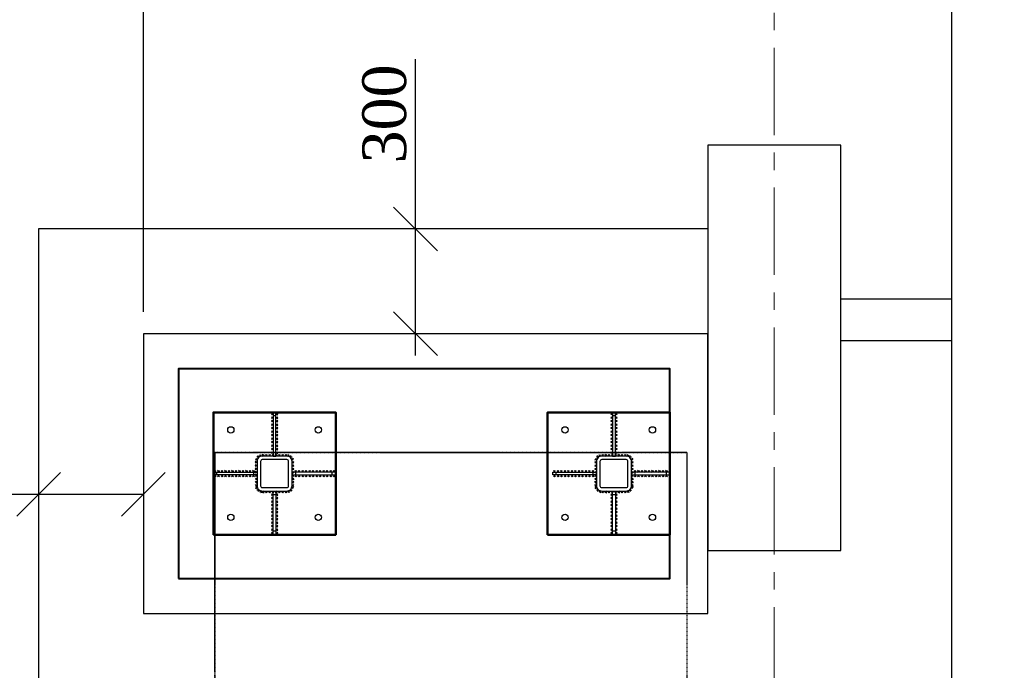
# Model space of a CAD drawing. Header units: millimetres. Extents: x 2063114 to 14983986, y -126020516 to 213791.
# Tile 164 of 256: x 2324425 to 2330058, y -1466943 to -1463220. Entities that reach past the tile are written whole.
import ezdxf

# ---------------------------------------------------------------- set-up
doc = ezdxf.new("R2010")
doc.units = ezdxf.units.MM
doc.linetypes.add('CENTERX2', pattern=[4, 2.5, -0.5, 0.5, -0.5])
doc.linetypes.add('DASHEDX2', pattern=[38.1, 25.4, -12.7])
doc.layers.get('Defpoints').update_dxf_attribs({"color": 6, "lineweight": 35})
doc.layers.add('АСО-оси', color=24, linetype='CENTERX2', lineweight=20)
doc.layers.add('Фундамент', color=7, linetype='Continuous', lineweight=30)
doc.layers.add('Размеры', color=28, linetype='Continuous')
doc.styles.add('GENERATED_STYLE_5', font='times.ttf')
doc.styles.get("Standard").update_dxf_attribs({"font": 'arial.ttf'})
doc.styles.add('Times New Romans', font='times.ttf', dxfattribs={"height": 300})
doc.linetypes.add('ОТКОСЫ_НЕУКР', pattern='A,0.5,["|",Standard,S=1.2,R=0,X=0,Y=-1.2],1,["|",Standard,S=0.5,R=0,X=0,Y=-0.5],0.5', length=2)
doc.dimstyles.new('50', dxfattribs={"dimtxt": 250, "dimasz": 250, "dimexe": 125, "dimexo": 125, "dimgap": 50, "dimtad": 1, "dimdec": 0, "dimlfac": 0.5, "dimtxsty": 'GENERATED_STYLE_5', "dimblk": 'OBLIQUE', "dimcen": 250, "dimdle": 125, "dimadec": 0, "dimazin": 0, "dimtfac": 1, "dimtdec": 0, "dimtmove": 0, "dimatfit": 3, "dimldrblk": 'OPEN90', "dimfxl": 1, "dimarcsym": 0})

# ---------------------------------------------------------------- blocks, each defined once
blk = doc.blocks.new('_Oblique')
at = {"color": 0, "linetype": 'ByBlock', "lineweight": -2}
blk.add_line((-0.5, -0.5), (0.5, 0.5), dxfattribs=at)
blk = doc.blocks.new('*D934')
at = {"color": 0, "lineweight": -2, "transparency": 16777216}
for p, q in [((2324533.2, -1465772.1), (2324533.2, -1466062)), ((2325133.2, -1465772.1), (2325133.2, -1466062)), ((2324533.2, -1465937), (2323447.4, -1465937)), ((2325133.2, -1465937), (2324408.2, -1465937))]:
    blk.add_line(p, q, dxfattribs=at)
at = {"layer": 'Defpoints', "color": 0, "lineweight": 30, "transparency": 16777216}
for p in [(2324533.2, -1465647.1), (2325133.2, -1465647.1), (2325133.2, -1465937)]:
    blk.add_point(p, dxfattribs=at)
at = {"color": 0, "lineweight": -2, "transparency": 16777216, "xscale": 250, "yscale": 250, "zscale": 250, "rotation": 180}
blk.add_blockref('_Oblique', (2324533.2, -1465937), dxfattribs=at)
at = {"color": 0, "lineweight": -2, "transparency": 16777216, "xscale": 250, "yscale": 250, "zscale": 250}
blk.add_blockref('_Oblique', (2325133.2, -1465937), dxfattribs=at)
at = {"color": 0, "transparency": 16777216, "insert": (2323760.2, -1465759.8), "char_height": 250, "attachment_point": 5, "style": 'GENERATED_STYLE_5'}
blk.add_mtext('300', dxfattribs=at)
blk = doc.blocks.new('_Open90')
at = {"color": 0, "linetype": 'ByBlock', "lineweight": -2}
for p, q in [((-0.5, 0.5), (0, 0)), ((0, 0), (-1, 0)), ((0, 0), (-0.5, -0.5))]:
    blk.add_line(p, q, dxfattribs=at)
blk = doc.blocks.new('*D935')
at = {"color": 0, "lineweight": -2, "transparency": 16777216}
for p, q in [((2326689.6, -1464417.5), (2326689.6, -1463446.6)), ((2326969.1, -1464417.5), (2326564.6, -1464417.5)), ((2326689.6, -1465142.5), (2326689.6, -1464417.5)), ((2326969.1, -1465017.5), (2326564.6, -1465017.5))]:
    blk.add_line(p, q, dxfattribs=at)
at = {"layer": 'Defpoints', "color": 0, "lineweight": 30, "transparency": 16777216}
for p in [(2326689.6, -1464417.5), (2327094.1, -1464417.5), (2327094.1, -1465017.5)]:
    blk.add_point(p, dxfattribs=at)
at = {"color": 0, "lineweight": -2, "transparency": 16777216, "xscale": 250, "yscale": 250, "zscale": 250}
for p, rotation in [((2326689.6, -1464417.5), 90), ((2326689.6, -1465017.5), 270)]:
    blk.add_blockref('_Oblique', p, dxfattribs=dict(at, rotation=rotation))
at = {"color": 0, "transparency": 16777216, "insert": (2326512.5, -1463759.4), "char_height": 250, "attachment_point": 5, "rotation": 90, "style": 'GENERATED_STYLE_5'}
blk.add_mtext('300', dxfattribs=at)
blk = doc.blocks.new('*D936')
at = {"layer": 'Defpoints', "color": 0, "lineweight": 30, "transparency": 16777216}
for p in [(2328363.6, -1458634.5), (2328363.6, -1459955.2), (2325133.2, -1465017.5)]:
    blk.add_point(p, dxfattribs=at)
at = {"layer": 'Размеры', "color": 0, "lineweight": -2, "transparency": 16777216}
for p, q in [((2325133.2, -1464892.5), (2325133.2, -1458509.5)), ((2328363.6, -1459830.2), (2328363.6, -1458509.5)), ((2325008.2, -1458634.5), (2328488.6, -1458634.5))]:
    blk.add_line(p, q, dxfattribs=at)
at = {"layer": 'Размеры', "color": 0, "lineweight": -2, "transparency": 16777216, "xscale": 250, "yscale": 250, "zscale": 250, "rotation": 180}
blk.add_blockref('_Oblique', (2325133.2, -1458634.5), dxfattribs=at)
at = {"layer": 'Размеры', "color": 0, "lineweight": -2, "transparency": 16777216, "xscale": 250, "yscale": 250, "zscale": 250}
blk.add_blockref('_Oblique', (2328363.6, -1458634.5), dxfattribs=at)
at = {"layer": 'Размеры', "color": 0, "transparency": 16777216, "insert": (2326748.4, -1458431.9), "char_height": 300, "attachment_point": 5, "style": 'Times New Romans'}
blk.add_mtext('1615', dxfattribs=at)

msp = doc.modelspace()

# ---------------------------------------------------------------- linework, layer by layer
at = {"lineweight": 30}
for p, q in [((2325875.24405, -1465482.11954), (2325865.24405, -1465472.11954)), ((2325875.24405, -1465472.11954), (2325865.24405, -1465482.11954)), ((2325891.24405, -1465482.11954), (2325901.24405, -1465472.11954)), ((2325891.24405, -1465472.11954), (2325901.24405, -1465482.11954)), ((2327816.72719, -1465482.11954), (2327806.72719, -1465472.11954)), ((2327816.72719, -1465472.11954), (2327806.72719, -1465482.11954)), ((2327832.72719, -1465482.11954), (2327842.72719, -1465472.11954)), ((2327832.72719, -1465472.11954), (2327842.72719, -1465482.11954)), ((2325875.24405, -1465502.11954), (2325865.24405, -1465492.11954)), ((2325875.24405, -1465492.11954), (2325865.24405, -1465502.11954)), ((2325875.24405, -1465522.11954), (2325865.24405, -1465512.11954)), ((2325875.24405, -1465512.11954), (2325865.24405, -1465522.11954)), ((2325875.24405, -1465542.11954), (2325865.24405, -1465532.11954)), ((2325875.24405, -1465532.11954), (2325865.24405, -1465542.11954)), ((2325891.24405, -1465502.11954), (2325901.24405, -1465492.11954)), ((2325891.24405, -1465492.11954), (2325901.24405, -1465502.11954)), ((2325891.24405, -1465522.11954), (2325901.24405, -1465512.11954)), ((2325891.24405, -1465512.11954), (2325901.24405, -1465522.11954)), ((2325891.24405, -1465542.11954), (2325901.24405, -1465532.11954)), ((2325891.24405, -1465532.11954), (2325901.24405, -1465542.11954)), ((2327816.72719, -1465502.11954), (2327806.72719, -1465492.11954)), ((2327816.72719, -1465492.11954), (2327806.72719, -1465502.11954)), ((2327816.72719, -1465522.11954), (2327806.72719, -1465512.11954)), ((2327816.72719, -1465512.11954), (2327806.72719, -1465522.11954)), ((2327816.72719, -1465542.11954), (2327806.72719, -1465532.11954)), ((2327816.72719, -1465532.11954), (2327806.72719, -1465542.11954)), ((2327832.72719, -1465502.11954), (2327842.72719, -1465492.11954)), ((2327832.72719, -1465492.11954), (2327842.72719, -1465502.11954)), ((2327832.72719, -1465522.11954), (2327842.72719, -1465512.11954)), ((2327832.72719, -1465512.11954), (2327842.72719, -1465522.11954)), ((2327832.72719, -1465542.11954), (2327842.72719, -1465532.11954)), ((2327832.72719, -1465532.11954), (2327842.72719, -1465542.11954)), ((2325875.24405, -1465562.11954), (2325865.24405, -1465552.11954)), ((2325875.24405, -1465552.11954), (2325865.24405, -1465562.11954)), ((2325875.24405, -1465582.11954), (2325865.24405, -1465572.11954)), ((2325875.24405, -1465572.11954), (2325865.24405, -1465582.11954)), ((2325875.24405, -1465602.11954), (2325865.24405, -1465592.11954)), ((2325875.24405, -1465592.11954), (2325865.24405, -1465602.11954)), ((2325891.24405, -1465562.11954), (2325901.24405, -1465552.11954)), ((2325891.24405, -1465552.11954), (2325901.24405, -1465562.11954)), ((2325891.24405, -1465582.11954), (2325901.24405, -1465572.11954)), ((2325891.24405, -1465572.11954), (2325901.24405, -1465582.11954)), ((2325891.24405, -1465602.11954), (2325901.24405, -1465592.11954)), ((2325891.24405, -1465592.11954), (2325901.24405, -1465602.11954)), ((2327816.72719, -1465562.11954), (2327806.72719, -1465552.11954)), ((2327816.72719, -1465552.11954), (2327806.72719, -1465562.11954)), ((2327816.72719, -1465582.11954), (2327806.72719, -1465572.11954)), ((2327816.72719, -1465572.11954), (2327806.72719, -1465582.11954)), ((2327816.72719, -1465602.11954), (2327806.72719, -1465592.11954)), ((2327816.72719, -1465592.11954), (2327806.72719, -1465602.11954)), ((2327832.72719, -1465562.11954), (2327842.72719, -1465552.11954)), ((2327832.72719, -1465552.11954), (2327842.72719, -1465562.11954)), ((2327832.72719, -1465582.11954), (2327842.72719, -1465572.11954)), ((2327832.72719, -1465572.11954), (2327842.72719, -1465582.11954)), ((2327832.72719, -1465602.11954), (2327842.72719, -1465592.11954)), ((2327832.72719, -1465592.11954), (2327842.72719, -1465602.11954)), ((2325875.24405, -1465622.11954), (2325865.24405, -1465612.11954)), ((2325875.24405, -1465612.11954), (2325865.24405, -1465622.11954)), ((2325875.24405, -1465642.11954), (2325865.24405, -1465632.11954)), ((2325875.24405, -1465632.11954), (2325865.24405, -1465642.11954)), ((2325875.24405, -1465662.11954), (2325865.24405, -1465652.11954)), ((2325875.24405, -1465652.11954), (2325865.24405, -1465662.11954)), ((2325891.24405, -1465622.11954), (2325901.24405, -1465612.11954)), ((2325891.24405, -1465612.11954), (2325901.24405, -1465622.11954)), ((2325891.24405, -1465642.11954), (2325901.24405, -1465632.11954)), ((2325891.24405, -1465632.11954), (2325901.24405, -1465642.11954)), ((2325891.24405, -1465662.11954), (2325901.24405, -1465652.11954)), ((2325891.24405, -1465652.11954), (2325901.24405, -1465662.11954)), ((2327816.72719, -1465622.11954), (2327806.72719, -1465612.11954)), ((2327816.72719, -1465612.11954), (2327806.72719, -1465622.11954)), ((2327816.72719, -1465642.11954), (2327806.72719, -1465632.11954)), ((2327816.72719, -1465632.11954), (2327806.72719, -1465642.11954)), ((2327816.72719, -1465662.11954), (2327806.72719, -1465652.11954)), ((2327816.72719, -1465652.11954), (2327806.72719, -1465662.11954)), ((2327832.72719, -1465622.11954), (2327842.72719, -1465612.11954)), ((2327832.72719, -1465612.11954), (2327842.72719, -1465622.11954)), ((2327832.72719, -1465642.11954), (2327842.72719, -1465632.11954)), ((2327832.72719, -1465632.11954), (2327842.72719, -1465642.11954)), ((2327832.72719, -1465662.11954), (2327842.72719, -1465652.11954)), ((2327832.72719, -1465652.11954), (2327842.72719, -1465662.11954)), ((2325789.65519, -1465728.93689), (2325789.65519, -1465714.79476)), ((2325809.7243, -1465717.12353), (2325796.84231, -1465711.28791)), ((2325800.3655, -1465720.64671), (2325806.20112, -1465707.76473)), ((2325813.24405, -1465717.47243), (2325823.24405, -1465707.47243)), ((2325823.24405, -1465717.47243), (2325813.24405, -1465707.47243)), ((2325831.81547, -1465717.47243), (2325841.81547, -1465707.47243)), ((2325841.81547, -1465717.47243), (2325831.81547, -1465707.47243)), ((2325850.3869, -1465717.47243), (2325860.3869, -1465707.47243)), ((2325860.3869, -1465717.47243), (2325850.3869, -1465707.47243)), ((2325875.24405, -1465682.11954), (2325865.24405, -1465672.11954)), ((2325875.24405, -1465672.11954), (2325865.24405, -1465682.11954)), ((2325875.24405, -1465702.11954), (2325865.24405, -1465692.11954)), ((2325875.24405, -1465692.11954), (2325865.24405, -1465702.11954)), ((2325868.95833, -1465717.47243), (2325878.95833, -1465707.47243)), ((2325878.95833, -1465717.47243), (2325868.95833, -1465707.47243)), ((2325887.52976, -1465717.47243), (2325897.52976, -1465707.47243)), ((2325897.52976, -1465717.47243), (2325887.52976, -1465707.47243)), ((2325891.24405, -1465682.11954), (2325901.24405, -1465672.11954)), ((2325891.24405, -1465672.11954), (2325901.24405, -1465682.11954)), ((2325891.24405, -1465702.11954), (2325901.24405, -1465692.11954)), ((2325891.24405, -1465692.11954), (2325901.24405, -1465702.11954)), ((2325906.10119, -1465717.47243), (2325916.10119, -1465707.47243)), ((2325916.10119, -1465717.47243), (2325906.10119, -1465707.47243)), ((2325924.67262, -1465717.47243), (2325934.67262, -1465707.47243)), ((2325934.67262, -1465717.47243), (2325924.67262, -1465707.47243)), ((2325943.24405, -1465717.47243), (2325953.24405, -1465707.47243)), ((2325953.24405, -1465717.47243), (2325943.24405, -1465707.47243)), ((2325956.76379, -1465717.12353), (2325969.64578, -1465711.28791)), ((2325966.1226, -1465720.64671), (2325960.28697, -1465707.76473)), ((2325976.8329, -1465728.93689), (2325976.8329, -1465714.79476)), ((2327731.13834, -1465728.93689), (2327731.13834, -1465714.79476)), ((2327751.20744, -1465717.12353), (2327738.32546, -1465711.28791)), ((2327741.84864, -1465720.64671), (2327747.68426, -1465707.76473)), ((2327754.72719, -1465717.47243), (2327764.72719, -1465707.47243)), ((2327764.72719, -1465717.47243), (2327754.72719, -1465707.47243)), ((2327773.29862, -1465717.47243), (2327783.29862, -1465707.47243)), ((2327783.29862, -1465717.47243), (2327773.29862, -1465707.47243)), ((2327791.87005, -1465717.47243), (2327801.87005, -1465707.47243)), ((2327801.87005, -1465717.47243), (2327791.87005, -1465707.47243)), ((2327816.72719, -1465682.11954), (2327806.72719, -1465672.11954)), ((2327816.72719, -1465672.11954), (2327806.72719, -1465682.11954)), ((2327816.72719, -1465702.11954), (2327806.72719, -1465692.11954)), ((2327816.72719, -1465692.11954), (2327806.72719, -1465702.11954)), ((2327810.44148, -1465717.47243), (2327820.44148, -1465707.47243)), ((2327820.44148, -1465717.47243), (2327810.44148, -1465707.47243)), ((2327829.01291, -1465717.47243), (2327839.01291, -1465707.47243)), ((2327839.01291, -1465717.47243), (2327829.01291, -1465707.47243)), ((2327832.72719, -1465682.11954), (2327842.72719, -1465672.11954)), ((2327832.72719, -1465672.11954), (2327842.72719, -1465682.11954)), ((2327832.72719, -1465702.11954), (2327842.72719, -1465692.11954)), ((2327832.72719, -1465692.11954), (2327842.72719, -1465702.11954)), ((2327847.58433, -1465717.47243), (2327857.58433, -1465707.47243)), ((2327857.58433, -1465717.47243), (2327847.58433, -1465707.47243)), ((2327866.15576, -1465717.47243), (2327876.15576, -1465707.47243)), ((2327876.15576, -1465717.47243), (2327866.15576, -1465707.47243)), ((2327884.72719, -1465717.47243), (2327894.72719, -1465707.47243)), ((2327894.72719, -1465717.47243), (2327884.72719, -1465707.47243)), ((2327898.24694, -1465717.12353), (2327911.12892, -1465711.28791)), ((2327907.60574, -1465720.64671), (2327901.77012, -1465707.76473)), ((2327918.31604, -1465728.93689), (2327918.31604, -1465714.79476)), ((2325783.25758, -1465757.47242), (2325773.24405, -1465747.48596)), ((2325783.24405, -1465747.47243), (2325773.25759, -1465757.48595)), ((2325783.28336, -1465776.53051), (2325773.26984, -1465766.54405)), ((2325783.26983, -1465766.53052), (2325773.28337, -1465776.54404)), ((2325774.10803, -1465739.70392), (2325786.65893, -1465733.18664)), ((2325777.12484, -1465730.16983), (2325783.64212, -1465742.72073)), ((2325796.72626, -1465721.86582), (2325782.58412, -1465721.86582)), ((2325969.76183, -1465721.86582), (2325983.90397, -1465721.86582)), ((2325992.38006, -1465739.70392), (2325979.82916, -1465733.18664)), ((2325989.36325, -1465730.16983), (2325982.84597, -1465742.72073)), ((2325983.20473, -1465776.53051), (2325993.21825, -1465766.54405)), ((2325983.21826, -1465766.53052), (2325993.20472, -1465776.54404)), ((2325983.23051, -1465757.47242), (2325993.24404, -1465747.48596)), ((2325983.24405, -1465747.47243), (2325993.23051, -1465757.48595)), ((2327724.74072, -1465757.47242), (2327714.7272, -1465747.48596)), ((2327724.72719, -1465747.47243), (2327714.74073, -1465757.48595)), ((2327724.76651, -1465776.53051), (2327714.75299, -1465766.54405)), ((2327724.75298, -1465766.53052), (2327714.76652, -1465776.54404)), ((2327715.59118, -1465739.70392), (2327728.14207, -1465733.18664)), ((2327718.60798, -1465730.16983), (2327725.12526, -1465742.72073)), ((2327738.20941, -1465721.86582), (2327724.06727, -1465721.86582)), ((2327911.24498, -1465721.86582), (2327925.38711, -1465721.86582)), ((2327933.86321, -1465739.70392), (2327921.31231, -1465733.18664)), ((2327930.8464, -1465730.16983), (2327924.32912, -1465742.72073)), ((2327924.68787, -1465776.53051), (2327934.70139, -1465766.54405)), ((2327924.7014, -1465766.53052), (2327934.68786, -1465776.54404)), ((2327924.71366, -1465757.47242), (2327934.72718, -1465747.48596)), ((2327924.72719, -1465747.47243), (2327934.71365, -1465757.48595)), ((2325547.89116, -1465809.47243), (2325537.89116, -1465799.47243)), ((2325537.89116, -1465809.47243), (2325547.89116, -1465799.47243)), ((2325547.89116, -1465825.47243), (2325537.89116, -1465835.47243)), ((2325537.89116, -1465825.47243), (2325547.89116, -1465835.47243)), ((2325567.89116, -1465809.47243), (2325557.89116, -1465799.47243)), ((2325557.89116, -1465809.47243), (2325567.89116, -1465799.47243)), ((2325567.89116, -1465825.47243), (2325557.89116, -1465835.47243)), ((2325557.89116, -1465825.47243), (2325567.89116, -1465835.47243)), ((2325587.89116, -1465809.47243), (2325577.89116, -1465799.47243)), ((2325577.89116, -1465809.47243), (2325587.89116, -1465799.47243)), ((2325587.89116, -1465825.47243), (2325577.89116, -1465835.47243)), ((2325577.89116, -1465825.47243), (2325587.89116, -1465835.47243)), ((2325607.89116, -1465809.47243), (2325597.89116, -1465799.47243)), ((2325597.89116, -1465809.47243), (2325607.89116, -1465799.47243)), ((2325607.89116, -1465825.47243), (2325597.89116, -1465835.47243)), ((2325597.89116, -1465825.47243), (2325607.89116, -1465835.47243)), ((2325627.89116, -1465809.47243), (2325617.89116, -1465799.47243)), ((2325617.89116, -1465809.47243), (2325627.89116, -1465799.47243)), ((2325627.89116, -1465825.47243), (2325617.89116, -1465835.47243)), ((2325617.89116, -1465825.47243), (2325627.89116, -1465835.47243)), ((2325647.89116, -1465809.47243), (2325637.89116, -1465799.47243)), ((2325637.89116, -1465809.47243), (2325647.89116, -1465799.47243)), ((2325647.89116, -1465825.47243), (2325637.89116, -1465835.47243)), ((2325637.89116, -1465825.47243), (2325647.89116, -1465835.47243)), ((2325667.89116, -1465809.47243), (2325657.89116, -1465799.47243)), ((2325657.89116, -1465809.47243), (2325667.89116, -1465799.47243)), ((2325667.89116, -1465825.47243), (2325657.89116, -1465835.47243)), ((2325657.89116, -1465825.47243), (2325667.89116, -1465835.47243)), ((2325687.89116, -1465809.47243), (2325677.89116, -1465799.47243)), ((2325677.89116, -1465809.47243), (2325687.89116, -1465799.47243)), ((2325687.89116, -1465825.47243), (2325677.89116, -1465835.47243)), ((2325677.89116, -1465825.47243), (2325687.89116, -1465835.47243)), ((2325707.89116, -1465809.47243), (2325697.89116, -1465799.47243)), ((2325697.89116, -1465809.47243), (2325707.89116, -1465799.47243)), ((2325707.89116, -1465825.47243), (2325697.89116, -1465835.47243)), ((2325697.89116, -1465825.47243), (2325707.89116, -1465835.47243)), ((2325727.89116, -1465809.47243), (2325717.89116, -1465799.47243)), ((2325717.89116, -1465809.47243), (2325727.89116, -1465799.47243)), ((2325727.89116, -1465825.47243), (2325717.89116, -1465835.47243)), ((2325717.89116, -1465825.47243), (2325727.89116, -1465835.47243)), ((2325747.89116, -1465809.47243), (2325737.89116, -1465799.47243)), ((2325737.89116, -1465809.47243), (2325747.89116, -1465799.47243)), ((2325747.89116, -1465825.47243), (2325737.89116, -1465835.47243)), ((2325737.89116, -1465825.47243), (2325747.89116, -1465835.47243)), ((2325767.89116, -1465809.47243), (2325757.89116, -1465799.47243)), ((2325757.89116, -1465809.47243), (2325767.89116, -1465799.47243)), ((2325767.89116, -1465825.47243), (2325757.89116, -1465835.47243)), ((2325757.89116, -1465825.47243), (2325767.89116, -1465835.47243)), ((2325783.30915, -1465795.5886), (2325773.29563, -1465785.60214)), ((2325783.29562, -1465785.58861), (2325773.30916, -1465795.60213)), ((2325783.33494, -1465814.64669), (2325773.32142, -1465804.66023)), ((2325783.32141, -1465804.6467), (2325773.33495, -1465814.66023)), ((2325783.36073, -1465833.70479), (2325773.34721, -1465823.71833)), ((2325783.3472, -1465823.7048), (2325773.36074, -1465833.71832)), ((2325983.12736, -1465833.70479), (2325993.14088, -1465823.71833)), ((2325983.14089, -1465823.7048), (2325993.12735, -1465833.71832)), ((2325983.15315, -1465814.64669), (2325993.16667, -1465804.66023)), ((2325983.16668, -1465804.6467), (2325993.15314, -1465814.66023)), ((2325983.17894, -1465795.5886), (2325993.19246, -1465785.60214)), ((2325983.19247, -1465785.58861), (2325993.17893, -1465795.60213)), ((2325998.59693, -1465809.47243), (2326008.59693, -1465799.47243)), ((2326008.59693, -1465809.47243), (2325998.59693, -1465799.47243)), ((2325998.59693, -1465825.47243), (2326008.59693, -1465835.47243)), ((2326008.59693, -1465825.47243), (2325998.59693, -1465835.47243)), ((2326018.59693, -1465809.47243), (2326028.59693, -1465799.47243)), ((2326028.59693, -1465809.47243), (2326018.59693, -1465799.47243)), ((2326018.59693, -1465825.47243), (2326028.59693, -1465835.47243)), ((2326028.59693, -1465825.47243), (2326018.59693, -1465835.47243)), ((2326038.59693, -1465809.47243), (2326048.59693, -1465799.47243)), ((2326048.59693, -1465809.47243), (2326038.59693, -1465799.47243)), ((2326038.59693, -1465825.47243), (2326048.59693, -1465835.47243)), ((2326048.59693, -1465825.47243), (2326038.59693, -1465835.47243)), ((2326058.59693, -1465809.47243), (2326068.59693, -1465799.47243)), ((2326068.59693, -1465809.47243), (2326058.59693, -1465799.47243)), ((2326058.59693, -1465825.47243), (2326068.59693, -1465835.47243)), ((2326068.59693, -1465825.47243), (2326058.59693, -1465835.47243)), ((2326078.59693, -1465809.47243), (2326088.59693, -1465799.47243)), ((2326088.59693, -1465809.47243), (2326078.59693, -1465799.47243)), ((2326078.59693, -1465825.47243), (2326088.59693, -1465835.47243)), ((2326088.59693, -1465825.47243), (2326078.59693, -1465835.47243)), ((2326098.59693, -1465809.47243), (2326108.59693, -1465799.47243)), ((2326108.59693, -1465809.47243), (2326098.59693, -1465799.47243)), ((2326098.59693, -1465825.47243), (2326108.59693, -1465835.47243)), ((2326108.59693, -1465825.47243), (2326098.59693, -1465835.47243)), ((2326118.59693, -1465809.47243), (2326128.59693, -1465799.47243)), ((2326128.59693, -1465809.47243), (2326118.59693, -1465799.47243)), ((2326118.59693, -1465825.47243), (2326128.59693, -1465835.47243)), ((2326128.59693, -1465825.47243), (2326118.59693, -1465835.47243)), ((2326138.59693, -1465809.47243), (2326148.59693, -1465799.47243)), ((2326148.59693, -1465809.47243), (2326138.59693, -1465799.47243)), ((2326138.59693, -1465825.47243), (2326148.59693, -1465835.47243)), ((2326148.59693, -1465825.47243), (2326138.59693, -1465835.47243)), ((2326158.59693, -1465809.47243), (2326168.59693, -1465799.47243)), ((2326168.59693, -1465809.47243), (2326158.59693, -1465799.47243)), ((2326158.59693, -1465825.47243), (2326168.59693, -1465835.47243)), ((2326168.59693, -1465825.47243), (2326158.59693, -1465835.47243)), ((2326178.59693, -1465809.47243), (2326188.59693, -1465799.47243)), ((2326188.59693, -1465809.47243), (2326178.59693, -1465799.47243)), ((2326178.59693, -1465825.47243), (2326188.59693, -1465835.47243)), ((2326188.59693, -1465825.47243), (2326178.59693, -1465835.47243)), ((2326198.59693, -1465809.47243), (2326208.59693, -1465799.47243)), ((2326208.59693, -1465809.47243), (2326198.59693, -1465799.47243)), ((2326198.59693, -1465825.47243), (2326208.59693, -1465835.47243)), ((2326208.59693, -1465825.47243), (2326198.59693, -1465835.47243)), ((2326218.59693, -1465809.47243), (2326228.59693, -1465799.47243)), ((2326228.59693, -1465809.47243), (2326218.59693, -1465799.47243)), ((2326218.59693, -1465825.47243), (2326228.59693, -1465835.47243)), ((2326228.59693, -1465825.47243), (2326218.59693, -1465835.47243)), ((2327489.37431, -1465809.47243), (2327479.37431, -1465799.47243)), ((2327479.37431, -1465809.47243), (2327489.37431, -1465799.47243)), ((2327489.37431, -1465825.47243), (2327479.37431, -1465835.47243)), ((2327479.37431, -1465825.47243), (2327489.37431, -1465835.47243)), ((2327509.37431, -1465809.47243), (2327499.37431, -1465799.47243)), ((2327499.37431, -1465809.47243), (2327509.37431, -1465799.47243)), ((2327509.37431, -1465825.47243), (2327499.37431, -1465835.47243)), ((2327499.37431, -1465825.47243), (2327509.37431, -1465835.47243)), ((2327529.37431, -1465809.47243), (2327519.37431, -1465799.47243)), ((2327519.37431, -1465809.47243), (2327529.37431, -1465799.47243)), ((2327529.37431, -1465825.47243), (2327519.37431, -1465835.47243)), ((2327519.37431, -1465825.47243), (2327529.37431, -1465835.47243)), ((2327549.37431, -1465809.47243), (2327539.37431, -1465799.47243)), ((2327539.37431, -1465809.47243), (2327549.37431, -1465799.47243)), ((2327549.37431, -1465825.47243), (2327539.37431, -1465835.47243)), ((2327539.37431, -1465825.47243), (2327549.37431, -1465835.47243)), ((2327569.37431, -1465809.47243), (2327559.37431, -1465799.47243)), ((2327559.37431, -1465809.47243), (2327569.37431, -1465799.47243)), ((2327569.37431, -1465825.47243), (2327559.37431, -1465835.47243)), ((2327559.37431, -1465825.47243), (2327569.37431, -1465835.47243)), ((2327589.37431, -1465809.47243), (2327579.37431, -1465799.47243)), ((2327579.37431, -1465809.47243), (2327589.37431, -1465799.47243)), ((2327589.37431, -1465825.47243), (2327579.37431, -1465835.47243)), ((2327579.37431, -1465825.47243), (2327589.37431, -1465835.47243)), ((2327609.37431, -1465809.47243), (2327599.37431, -1465799.47243)), ((2327599.37431, -1465809.47243), (2327609.37431, -1465799.47243)), ((2327609.37431, -1465825.47243), (2327599.37431, -1465835.47243)), ((2327599.37431, -1465825.47243), (2327609.37431, -1465835.47243)), ((2327629.37431, -1465809.47243), (2327619.37431, -1465799.47243)), ((2327619.37431, -1465809.47243), (2327629.37431, -1465799.47243)), ((2327629.37431, -1465825.47243), (2327619.37431, -1465835.47243)), ((2327619.37431, -1465825.47243), (2327629.37431, -1465835.47243)), ((2327649.37431, -1465809.47243), (2327639.37431, -1465799.47243)), ((2327639.37431, -1465809.47243), (2327649.37431, -1465799.47243)), ((2327649.37431, -1465825.47243), (2327639.37431, -1465835.47243)), ((2327639.37431, -1465825.47243), (2327649.37431, -1465835.47243)), ((2327669.37431, -1465809.47243), (2327659.37431, -1465799.47243)), ((2327659.37431, -1465809.47243), (2327669.37431, -1465799.47243)), ((2327669.37431, -1465825.47243), (2327659.37431, -1465835.47243)), ((2327659.37431, -1465825.47243), (2327669.37431, -1465835.47243)), ((2327689.37431, -1465809.47243), (2327679.37431, -1465799.47243)), ((2327679.37431, -1465809.47243), (2327689.37431, -1465799.47243)), ((2327689.37431, -1465825.47243), (2327679.37431, -1465835.47243)), ((2327679.37431, -1465825.47243), (2327689.37431, -1465835.47243)), ((2327709.37431, -1465809.47243), (2327699.37431, -1465799.47243)), ((2327699.37431, -1465809.47243), (2327709.37431, -1465799.47243)), ((2327709.37431, -1465825.47243), (2327699.37431, -1465835.47243)), ((2327699.37431, -1465825.47243), (2327709.37431, -1465835.47243)), ((2327724.7923, -1465795.5886), (2327714.77878, -1465785.60214)), ((2327724.77877, -1465785.58861), (2327714.79231, -1465795.60213)), ((2327724.81809, -1465814.64669), (2327714.80456, -1465804.66023)), ((2327724.80456, -1465804.6467), (2327714.8181, -1465814.66023)), ((2327724.84387, -1465833.70479), (2327714.83035, -1465823.71833)), ((2327724.83034, -1465823.7048), (2327714.84388, -1465833.71832)), ((2327924.61051, -1465833.70479), (2327934.62403, -1465823.71833)), ((2327924.62404, -1465823.7048), (2327934.6105, -1465833.71832)), ((2327924.6363, -1465814.64669), (2327934.64982, -1465804.66023)), ((2327924.64983, -1465804.6467), (2327934.63629, -1465814.66023)), ((2327924.66208, -1465795.5886), (2327934.67561, -1465785.60214)), ((2327924.67562, -1465785.58861), (2327934.66207, -1465795.60213)), ((2327940.08007, -1465809.47243), (2327950.08007, -1465799.47243)), ((2327950.08007, -1465809.47243), (2327940.08007, -1465799.47243)), ((2327940.08007, -1465825.47243), (2327950.08007, -1465835.47243)), ((2327950.08007, -1465825.47243), (2327940.08007, -1465835.47243)), ((2327960.08007, -1465809.47243), (2327970.08007, -1465799.47243)), ((2327970.08007, -1465809.47243), (2327960.08007, -1465799.47243)), ((2327960.08007, -1465825.47243), (2327970.08007, -1465835.47243)), ((2327970.08007, -1465825.47243), (2327960.08007, -1465835.47243)), ((2327980.08007, -1465809.47243), (2327990.08007, -1465799.47243)), ((2327990.08007, -1465809.47243), (2327980.08007, -1465799.47243)), ((2327980.08007, -1465825.47243), (2327990.08007, -1465835.47243)), ((2327990.08007, -1465825.47243), (2327980.08007, -1465835.47243)), ((2328000.08007, -1465809.47243), (2328010.08007, -1465799.47243)), ((2328010.08007, -1465809.47243), (2328000.08007, -1465799.47243)), ((2328000.08007, -1465825.47243), (2328010.08007, -1465835.47243)), ((2328010.08007, -1465825.47243), (2328000.08007, -1465835.47243)), ((2328020.08007, -1465809.47243), (2328030.08007, -1465799.47243)), ((2328030.08007, -1465809.47243), (2328020.08007, -1465799.47243)), ((2328020.08007, -1465825.47243), (2328030.08007, -1465835.47243)), ((2328030.08007, -1465825.47243), (2328020.08007, -1465835.47243)), ((2328040.08007, -1465809.47243), (2328050.08007, -1465799.47243)), ((2328050.08007, -1465809.47243), (2328040.08007, -1465799.47243)), ((2328040.08007, -1465825.47243), (2328050.08007, -1465835.47243)), ((2328050.08007, -1465825.47243), (2328040.08007, -1465835.47243)), ((2328060.08007, -1465809.47243), (2328070.08007, -1465799.47243)), ((2328070.08007, -1465809.47243), (2328060.08007, -1465799.47243)), ((2328060.08007, -1465825.47243), (2328070.08007, -1465835.47243)), ((2328070.08007, -1465825.47243), (2328060.08007, -1465835.47243)), ((2328080.08007, -1465809.47243), (2328090.08007, -1465799.47243)), ((2328090.08007, -1465809.47243), (2328080.08007, -1465799.47243)), ((2328080.08007, -1465825.47243), (2328090.08007, -1465835.47243)), ((2328090.08007, -1465825.47243), (2328080.08007, -1465835.47243)), ((2328100.08007, -1465809.47243), (2328110.08007, -1465799.47243)), ((2328110.08007, -1465809.47243), (2328100.08007, -1465799.47243)), ((2328100.08007, -1465825.47243), (2328110.08007, -1465835.47243)), ((2328110.08007, -1465825.47243), (2328100.08007, -1465835.47243)), ((2328120.08007, -1465809.47243), (2328130.08007, -1465799.47243)), ((2328130.08007, -1465809.47243), (2328120.08007, -1465799.47243)), ((2328120.08007, -1465825.47243), (2328130.08007, -1465835.47243)), ((2328130.08007, -1465825.47243), (2328120.08007, -1465835.47243)), ((2325783.38652, -1465852.76288), (2325773.37299, -1465842.77642)), ((2325783.37299, -1465842.76289), (2325773.38653, -1465852.77641)), ((2325783.4123, -1465871.82097), (2325773.39878, -1465861.83451)), ((2325783.39877, -1465861.82098), (2325773.41231, -1465871.8345)), ((2325783.43809, -1465890.87906), (2325773.42457, -1465880.8926)), ((2325783.42456, -1465880.87907), (2325773.4381, -1465890.8926)), ((2325983.05, -1465890.87906), (2325993.06352, -1465880.8926)), ((2325983.06353, -1465880.87907), (2325993.04999, -1465890.8926)), ((2325983.07579, -1465871.82097), (2325993.08931, -1465861.83451)), ((2325983.08932, -1465861.82098), (2325993.07578, -1465871.8345)), ((2325983.10157, -1465852.76288), (2325993.1151, -1465842.77642)), ((2325983.11511, -1465842.76289), (2325993.10157, -1465852.77641)), ((2327724.86966, -1465852.76288), (2327714.85614, -1465842.77642)), ((2327724.85613, -1465842.76289), (2327714.86967, -1465852.77641)), ((2327724.89545, -1465871.82097), (2327714.88193, -1465861.83451)), ((2327724.88192, -1465861.82098), (2327714.89546, -1465871.8345)), ((2327724.92124, -1465890.87906), (2327714.90772, -1465880.8926)), ((2327724.90771, -1465880.87907), (2327714.92125, -1465890.8926)), ((2327924.53314, -1465890.87906), (2327934.54667, -1465880.8926)), ((2327924.54667, -1465880.87907), (2327934.53313, -1465890.8926)), ((2327924.55893, -1465871.82097), (2327934.57245, -1465861.83451)), ((2327924.57246, -1465861.82098), (2327934.55892, -1465871.8345)), ((2327924.58472, -1465852.76288), (2327934.59824, -1465842.77642)), ((2327924.59825, -1465842.76289), (2327934.58471, -1465852.77641)), ((2325774.10803, -1465895.24093), (2325786.65893, -1465901.75822)), ((2325777.12484, -1465904.77502), (2325783.64212, -1465892.22413)), ((2325796.72626, -1465913.07903), (2325782.58412, -1465913.07903)), ((2325789.65519, -1465906.00796), (2325789.65519, -1465920.1501)), ((2325809.7243, -1465917.82132), (2325796.84231, -1465923.65694)), ((2325800.3655, -1465914.29814), (2325806.20112, -1465927.18012)), ((2325813.24405, -1465917.47243), (2325823.24405, -1465927.47243)), ((2325823.24405, -1465917.47243), (2325813.24405, -1465927.47243)), ((2325831.81547, -1465917.47243), (2325841.81547, -1465927.47243)), ((2325841.81547, -1465917.47243), (2325831.81547, -1465927.47243)), ((2325850.3869, -1465917.47243), (2325860.3869, -1465927.47243)), ((2325860.3869, -1465917.47243), (2325850.3869, -1465927.47243)), ((2325875.24405, -1465932.82531), (2325865.24405, -1465942.82531)), ((2325875.24405, -1465942.82531), (2325865.24405, -1465932.82531)), ((2325868.95833, -1465917.47243), (2325878.95833, -1465927.47243)), ((2325878.95833, -1465917.47243), (2325868.95833, -1465927.47243)), ((2325887.52976, -1465917.47243), (2325897.52976, -1465927.47243)), ((2325897.52976, -1465917.47243), (2325887.52976, -1465927.47243)), ((2325891.24405, -1465932.82531), (2325901.24405, -1465942.82531)), ((2325891.24405, -1465942.82531), (2325901.24405, -1465932.82531)), ((2325906.10119, -1465917.47243), (2325916.10119, -1465927.47243)), ((2325916.10119, -1465917.47243), (2325906.10119, -1465927.47243)), ((2325924.67262, -1465917.47243), (2325934.67262, -1465927.47243)), ((2325934.67262, -1465917.47243), (2325924.67262, -1465927.47243)), ((2325943.24405, -1465917.47243), (2325953.24405, -1465927.47243)), ((2325953.24405, -1465917.47243), (2325943.24405, -1465927.47243)), ((2325956.76379, -1465917.82132), (2325969.64578, -1465923.65694)), ((2325966.1226, -1465914.29814), (2325960.28697, -1465927.18012)), ((2325969.76183, -1465913.07903), (2325983.90397, -1465913.07903)), ((2325976.8329, -1465906.00796), (2325976.8329, -1465920.1501)), ((2325992.38006, -1465895.24093), (2325979.82916, -1465901.75822)), ((2325989.36325, -1465904.77502), (2325982.84597, -1465892.22413)), ((2327715.59118, -1465895.24093), (2327728.14207, -1465901.75822)), ((2327718.60798, -1465904.77502), (2327725.12526, -1465892.22413)), ((2327738.20941, -1465913.07903), (2327724.06727, -1465913.07903)), ((2327731.13834, -1465906.00796), (2327731.13834, -1465920.1501)), ((2327751.20744, -1465917.82132), (2327738.32546, -1465923.65694)), ((2327741.84864, -1465914.29814), (2327747.68426, -1465927.18012)), ((2327754.72719, -1465917.47243), (2327764.72719, -1465927.47243)), ((2327764.72719, -1465917.47243), (2327754.72719, -1465927.47243)), ((2327773.29862, -1465917.47243), (2327783.29862, -1465927.47243)), ((2327783.29862, -1465917.47243), (2327773.29862, -1465927.47243)), ((2327791.87005, -1465917.47243), (2327801.87005, -1465927.47243)), ((2327801.87005, -1465917.47243), (2327791.87005, -1465927.47243)), ((2327816.72719, -1465932.82531), (2327806.72719, -1465942.82531)), ((2327816.72719, -1465942.82531), (2327806.72719, -1465932.82531)), ((2327810.44148, -1465917.47243), (2327820.44148, -1465927.47243)), ((2327820.44148, -1465917.47243), (2327810.44148, -1465927.47243)), ((2327829.01291, -1465917.47243), (2327839.01291, -1465927.47243)), ((2327839.01291, -1465917.47243), (2327829.01291, -1465927.47243)), ((2327832.72719, -1465932.82531), (2327842.72719, -1465942.82531)), ((2327832.72719, -1465942.82531), (2327842.72719, -1465932.82531)), ((2327847.58433, -1465917.47243), (2327857.58433, -1465927.47243)), ((2327857.58433, -1465917.47243), (2327847.58433, -1465927.47243)), ((2327866.15576, -1465917.47243), (2327876.15576, -1465927.47243)), ((2327876.15576, -1465917.47243), (2327866.15576, -1465927.47243)), ((2327884.72719, -1465917.47243), (2327894.72719, -1465927.47243)), ((2327894.72719, -1465917.47243), (2327884.72719, -1465927.47243)), ((2327898.24694, -1465917.82132), (2327911.12892, -1465923.65694)), ((2327907.60574, -1465914.29814), (2327901.77012, -1465927.18012)), ((2327911.24498, -1465913.07903), (2327925.38711, -1465913.07903)), ((2327918.31604, -1465906.00796), (2327918.31604, -1465920.1501)), ((2327933.86321, -1465895.24093), (2327921.31231, -1465901.75822)), ((2327930.8464, -1465904.77502), (2327924.32912, -1465892.22413)), ((2325875.24405, -1465952.82531), (2325865.24405, -1465962.82531)), ((2325875.24405, -1465962.82531), (2325865.24405, -1465952.82531)), ((2325875.24405, -1465972.82531), (2325865.24405, -1465982.82531)), ((2325875.24405, -1465982.82531), (2325865.24405, -1465972.82531)), ((2325875.24405, -1465992.82531), (2325865.24405, -1466002.82531)), ((2325875.24405, -1466002.82531), (2325865.24405, -1465992.82531)), ((2325891.24405, -1465952.82531), (2325901.24405, -1465962.82531)), ((2325891.24405, -1465962.82531), (2325901.24405, -1465952.82531)), ((2325891.24405, -1465972.82531), (2325901.24405, -1465982.82531)), ((2325891.24405, -1465982.82531), (2325901.24405, -1465972.82531)), ((2325891.24405, -1465992.82531), (2325901.24405, -1466002.82531)), ((2325891.24405, -1466002.82531), (2325901.24405, -1465992.82531)), ((2327816.72719, -1465952.82531), (2327806.72719, -1465962.82531)), ((2327816.72719, -1465962.82531), (2327806.72719, -1465952.82531)), ((2327816.72719, -1465972.82531), (2327806.72719, -1465982.82531)), ((2327816.72719, -1465982.82531), (2327806.72719, -1465972.82531)), ((2327816.72719, -1465992.82531), (2327806.72719, -1466002.82531)), ((2327816.72719, -1466002.82531), (2327806.72719, -1465992.82531)), ((2327832.72719, -1465952.82531), (2327842.72719, -1465962.82531)), ((2327832.72719, -1465962.82531), (2327842.72719, -1465952.82531)), ((2327832.72719, -1465972.82531), (2327842.72719, -1465982.82531)), ((2327832.72719, -1465982.82531), (2327842.72719, -1465972.82531)), ((2327832.72719, -1465992.82531), (2327842.72719, -1466002.82531)), ((2327832.72719, -1466002.82531), (2327842.72719, -1465992.82531)), ((2325875.24405, -1466012.82531), (2325865.24405, -1466022.82531)), ((2325875.24405, -1466022.82531), (2325865.24405, -1466012.82531)), ((2325875.24405, -1466032.82531), (2325865.24405, -1466042.82531)), ((2325875.24405, -1466042.82531), (2325865.24405, -1466032.82531)), ((2325875.24405, -1466052.82531), (2325865.24405, -1466062.82531)), ((2325875.24405, -1466062.82531), (2325865.24405, -1466052.82531)), ((2325891.24405, -1466012.82531), (2325901.24405, -1466022.82531)), ((2325891.24405, -1466022.82531), (2325901.24405, -1466012.82531)), ((2325891.24405, -1466032.82531), (2325901.24405, -1466042.82531)), ((2325891.24405, -1466042.82531), (2325901.24405, -1466032.82531)), ((2325891.24405, -1466052.82531), (2325901.24405, -1466062.82531)), ((2325891.24405, -1466062.82531), (2325901.24405, -1466052.82531)), ((2327816.72719, -1466012.82531), (2327806.72719, -1466022.82531)), ((2327816.72719, -1466022.82531), (2327806.72719, -1466012.82531)), ((2327816.72719, -1466032.82531), (2327806.72719, -1466042.82531)), ((2327816.72719, -1466042.82531), (2327806.72719, -1466032.82531)), ((2327816.72719, -1466052.82531), (2327806.72719, -1466062.82531)), ((2327816.72719, -1466062.82531), (2327806.72719, -1466052.82531)), ((2327832.72719, -1466012.82531), (2327842.72719, -1466022.82531)), ((2327832.72719, -1466022.82531), (2327842.72719, -1466012.82531)), ((2327832.72719, -1466032.82531), (2327842.72719, -1466042.82531)), ((2327832.72719, -1466042.82531), (2327842.72719, -1466032.82531)), ((2327832.72719, -1466052.82531), (2327842.72719, -1466062.82531)), ((2327832.72719, -1466062.82531), (2327842.72719, -1466052.82531)), ((2325875.24405, -1466072.82531), (2325865.24405, -1466082.82531)), ((2325875.24405, -1466082.82531), (2325865.24405, -1466072.82531)), ((2325875.24405, -1466092.82531), (2325865.24405, -1466102.82531)), ((2325875.24405, -1466102.82531), (2325865.24405, -1466092.82531)), ((2325891.24405, -1466072.82531), (2325901.24405, -1466082.82531)), ((2325891.24405, -1466082.82531), (2325901.24405, -1466072.82531)), ((2325891.24405, -1466092.82531), (2325901.24405, -1466102.82531)), ((2325891.24405, -1466102.82531), (2325901.24405, -1466092.82531)), ((2327816.72719, -1466072.82531), (2327806.72719, -1466082.82531)), ((2327816.72719, -1466082.82531), (2327806.72719, -1466072.82531)), ((2327816.72719, -1466092.82531), (2327806.72719, -1466102.82531)), ((2327816.72719, -1466102.82531), (2327806.72719, -1466092.82531)), ((2327832.72719, -1466072.82531), (2327842.72719, -1466082.82531)), ((2327832.72719, -1466082.82531), (2327842.72719, -1466072.82531)), ((2327832.72719, -1466092.82531), (2327842.72719, -1466102.82531)), ((2327832.72719, -1466102.82531), (2327842.72719, -1466092.82531)), ((2325875.24405, -1466112.82531), (2325865.24405, -1466122.82531)), ((2325875.24405, -1466122.82531), (2325865.24405, -1466112.82531)), ((2325875.24405, -1466132.82531), (2325865.24405, -1466142.82531)), ((2325875.24405, -1466142.82531), (2325865.24405, -1466132.82531)), ((2325875.24405, -1466152.82531), (2325865.24405, -1466162.82531)), ((2325875.24405, -1466162.82531), (2325865.24405, -1466152.82531)), ((2325891.24405, -1466112.82531), (2325901.24405, -1466122.82531)), ((2325891.24405, -1466122.82531), (2325901.24405, -1466112.82531)), ((2325891.24405, -1466132.82531), (2325901.24405, -1466142.82531)), ((2325891.24405, -1466142.82531), (2325901.24405, -1466132.82531)), ((2325891.24405, -1466152.82531), (2325901.24405, -1466162.82531)), ((2325891.24405, -1466162.82531), (2325901.24405, -1466152.82531)), ((2327816.72719, -1466112.82531), (2327806.72719, -1466122.82531)), ((2327816.72719, -1466122.82531), (2327806.72719, -1466112.82531)), ((2327816.72719, -1466132.82531), (2327806.72719, -1466142.82531)), ((2327816.72719, -1466142.82531), (2327806.72719, -1466132.82531)), ((2327816.72719, -1466152.82531), (2327806.72719, -1466162.82531)), ((2327816.72719, -1466162.82531), (2327806.72719, -1466152.82531)), ((2327832.72719, -1466112.82531), (2327842.72719, -1466122.82531)), ((2327832.72719, -1466122.82531), (2327842.72719, -1466112.82531)), ((2327832.72719, -1466132.82531), (2327842.72719, -1466142.82531)), ((2327832.72719, -1466142.82531), (2327842.72719, -1466132.82531)), ((2327832.72719, -1466152.82531), (2327842.72719, -1466162.82531)), ((2327832.72719, -1466162.82531), (2327842.72719, -1466152.82531))]:
    msp.add_line(p, q, dxfattribs=at)
at = {"color": 0, "ltscale": 100}
msp.add_lwpolyline([(2328361.59725, -1466257.79681), (2329121.59725, -1466257.79681), (2329121.59725, -1463937.79681), (2328361.59725, -1463937.79681)], close=True, dxfattribs=at)
at = {"linetype": 'ОТКОСЫ_НЕУКР', "lineweight": 30}
msp.add_lwpolyline([(2328361.59725, -1464417.47243), (2324533.24406, -1464417.47243), (2324533.24406, -1476937.79681), (2325833.24406, -1476937.79681), (2325833.24406, -1480617.79681), (2324981.59725, -1480617.79681), (2324981.59725, -1482817.79681), (2328361.59725, -1482817.79681)], dxfattribs=at)
at = {"color": 0, "ltscale": 100}
msp.add_lwpolyline([(2329757.62123, -1465057.79681), (2329121.59725, -1465057.79681), (2329121.59725, -1464817.79681), (2329757.62123, -1464817.79681)], dxfattribs=at)
for points in [[(2325133.24405, -1466617.47243), (2328361.59725, -1466617.47243), (2328361.59725, -1465017.47243), (2325133.24405, -1465017.47243)], [(2325891.24405, -1465717.47243), (2325891.24405, -1465467.47243), (2325875.24405, -1465467.47243), (2325875.24405, -1465717.47243)], [(2325891.24405, -1465697.47243), (2325891.24405, -1465487.47243), (2325875.24405, -1465487.47243), (2325875.24405, -1465697.47243)], [(2327832.72719, -1465717.47243), (2327832.72719, -1465467.47243), (2327816.72719, -1465467.47243), (2327816.72719, -1465717.47243)], [(2327832.72719, -1465697.47243), (2327832.72719, -1465487.47243), (2327816.72719, -1465487.47243), (2327816.72719, -1465697.47243)], [(2325783.24405, -1465825.47243), (2325533.24405, -1465825.47243), (2325533.24405, -1465809.47243), (2325783.24405, -1465809.47243)], [(2325763.24405, -1465825.47243), (2325553.24405, -1465825.47243), (2325553.24405, -1465809.47243), (2325763.24405, -1465809.47243)], [(2325983.24405, -1465825.47243), (2326233.24405, -1465825.47243), (2326233.24405, -1465809.47243), (2325983.24405, -1465809.47243)], [(2326003.24405, -1465825.47243), (2326213.24405, -1465825.47243), (2326213.24405, -1465809.47243), (2326003.24405, -1465809.47243)], [(2327724.72719, -1465825.47243), (2327474.72719, -1465825.47243), (2327474.72719, -1465809.47243), (2327724.72719, -1465809.47243)], [(2327704.72719, -1465825.47243), (2327494.72719, -1465825.47243), (2327494.72719, -1465809.47243), (2327704.72719, -1465809.47243)], [(2327924.72719, -1465825.47243), (2328144.89086, -1465825.47243), (2328144.89086, -1465809.47243), (2327924.72719, -1465809.47243)], [(2327944.72719, -1465825.47243), (2328124.89086, -1465825.47243), (2328124.89086, -1465809.47243), (2327944.72719, -1465809.47243)], [(2325891.24405, -1465917.47243), (2325891.24405, -1466167.47243), (2325875.24405, -1466167.47243), (2325875.24405, -1465917.47243)], [(2325891.24405, -1465937.47243), (2325891.24405, -1466147.47243), (2325875.24405, -1466147.47243), (2325875.24405, -1465937.47243)], [(2327832.72719, -1465917.47243), (2327832.72719, -1466167.47243), (2327816.72719, -1466167.47243), (2327816.72719, -1465917.47243)], [(2327832.72719, -1465937.47243), (2327832.72719, -1466147.47243), (2327816.72719, -1466147.47243), (2327816.72719, -1465937.47243)]]:
    msp.add_lwpolyline(points, close=True)
at = {"color": 0, "lineweight": 50}
for points in [[(2325533.24405, -1466167.47243), (2326233.24405, -1466167.47243), (2326233.24405, -1465467.47243), (2325533.24405, -1465467.47243)], [(2327444.89086, -1466167.47243), (2328144.89086, -1466167.47243), (2328144.89086, -1465467.47243), (2327444.89086, -1465467.47243)]]:
    msp.add_lwpolyline(points, close=True, dxfattribs=at)
at = {"lineweight": 30}
for points in [[(2325813.24405, -1465917.47243), (2325953.24405, -1465917.47243, 0.4142135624), (2325983.24405, -1465887.47243), (2325983.24405, -1465747.47243, 0.4142135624), (2325953.24405, -1465717.47243), (2325813.24405, -1465717.47243, 0.4142135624), (2325783.24405, -1465747.47243), (2325783.24405, -1465887.47243, 0.4142135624)], [(2325813.24405, -1465897.47243), (2325953.24405, -1465897.47243, 0.4142135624), (2325963.24405, -1465887.47243), (2325963.24405, -1465747.47243, 0.4142135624), (2325953.24405, -1465737.47243), (2325813.24405, -1465737.47243, 0.4142135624), (2325803.24405, -1465747.47243), (2325803.24405, -1465887.47243, 0.4142135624)], [(2327754.72719, -1465917.47243), (2327894.72719, -1465917.47243, 0.4142135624), (2327924.72719, -1465887.47243), (2327924.72719, -1465747.47243, 0.4142135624), (2327894.72719, -1465717.47243), (2327754.72719, -1465717.47243, 0.4142135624), (2327724.72719, -1465747.47243), (2327724.72719, -1465887.47243, 0.4142135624)], [(2327754.72719, -1465897.47243), (2327894.72719, -1465897.47243, 0.4142135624), (2327904.72719, -1465887.47243), (2327904.72719, -1465747.47243, 0.4142135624), (2327894.72719, -1465737.47243), (2327754.72719, -1465737.47243, 0.4142135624), (2327744.72719, -1465747.47243), (2327744.72719, -1465887.47243, 0.4142135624)]]:
    msp.add_lwpolyline(points, format="xyb", close=True, dxfattribs=at)
for centre in [(2325633.24405, -1465567.47243), (2326133.24405, -1465567.47243), (2327544.89086, -1465567.47243), (2328044.89086, -1465567.47243), (2325633.24405, -1466067.47243), (2326133.24405, -1466067.47243), (2327544.89086, -1466067.47243), (2328044.89086, -1466067.47243)]:
    msp.add_circle(centre, 18)
at = {"layer": 'АСО-оси', "color": 1, "lineweight": 15, "ltscale": 200}
msp.add_line((2328741.59725, -1484680.93191), (2328741.59725, -1459736.24097), dxfattribs=at)
at = {"layer": 'Размеры'}
msp.add_lwpolyline([(2329757.62123, -1485206.80495), (2329757.62123, -1472797.05437), (2329457.62123, -1472597.05437), (2330057.62123, -1472397.05437), (2329757.62123, -1472197.05437), (2329757.62123, -1459742.84008)], dxfattribs=at)
at = {"layer": 'Размеры', "color": 1, "linetype": 'DASHEDX2', "ltscale": 0.2}
msp.add_lwpolyline([(2328241.59725, -1465697.47243), (2325541.59725, -1465697.47243), (2325541.59725, -1473937.79681)], dxfattribs=at)
msp.add_lwpolyline([(2325541.59725, -1465697.47243), (2328241.59725, -1465697.47243), (2328241.59725, -1468537.79681), (2325541.59725, -1468537.79681)], close=True, dxfattribs=at)
at = {"layer": 'Фундамент', "lineweight": 40}
msp.add_lwpolyline([(2325333.24405, -1466417.47243), (2328144.89086, -1466417.47243), (2328144.89086, -1465217.47243), (2325333.24405, -1465217.47243)], close=True, dxfattribs=at)

# ---------------------------------------------------------------- dimensions: what is measured, and where the dimension line sits
dim = msp.add_linear_dim(base=(2326689.64168, -1464417.47243), p1=(2327094.07503, -1465017.47243), p2=(2327094.07504, -1464417.47243), angle=270, dimstyle='50')
dim.commit()
dim.dimension.update_dxf_attribs({"geometry": '*D935', "text_midpoint": (2326689.64168, -1463759.41086), "dimtype": 160})
dim = msp.add_linear_dim(base=(2325133.24405, -1465936.98258), p1=(2324533.24406, -1465647.06222), p2=(2325133.24405, -1465647.06222), dimstyle='50')
dim.commit()
dim.dimension.update_dxf_attribs({"geometry": '*D934', "text_midpoint": (2323760.23771, -1465936.98258), "dimtype": 160})
at = {"layer": 'Размеры', "color": 1}
dim = msp.add_linear_dim(base=(2328363.59725, -1458634.51419), p1=(2325133.24405, -1465017.47243), p2=(2328363.59725, -1459955.24246), dimstyle='50', override={"dimasz": 250, "dimtxsty": 'Times New Romans', "dimblk1": 'Oblique', "dimblk2": 'Oblique', "dimsah": 1}, dxfattribs=at)
dim.commit()
dim.dimension.update_dxf_attribs({"geometry": '*D936', "text_midpoint": (2326748.42065, -1458431.91866)})

doc.saveas('drawing.dxf')
